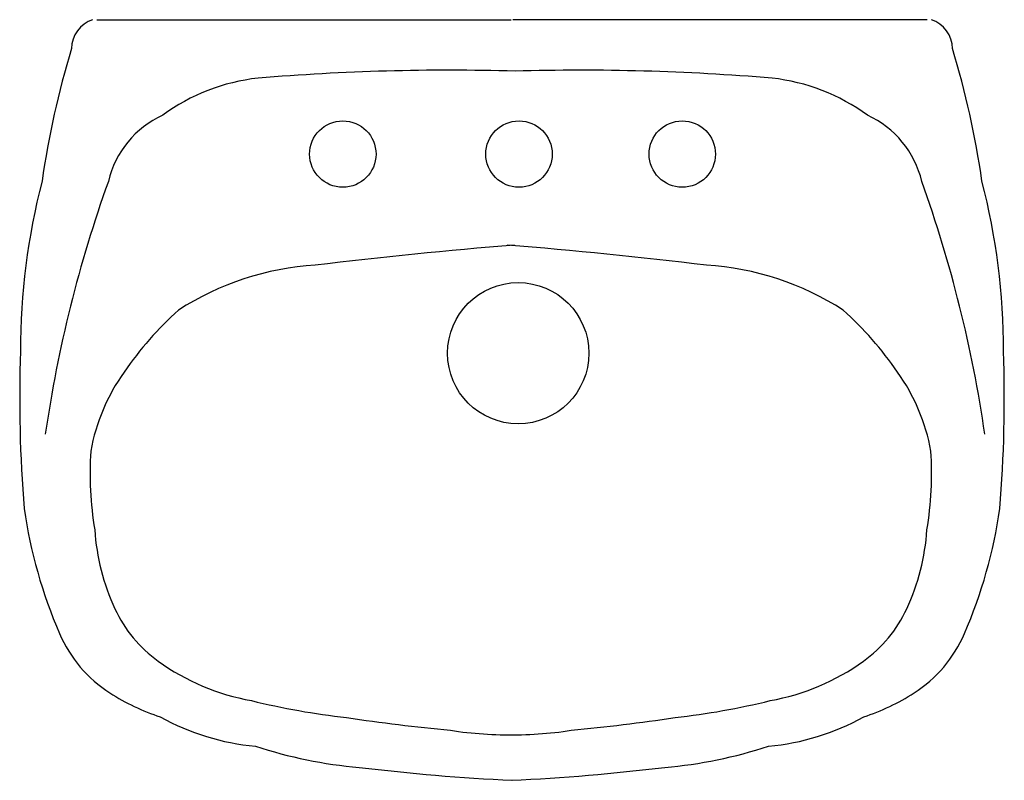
# Model space of a CAD drawing. Extents: x 4.665 to 5.177, y 11.627 to 12.023.
import ezdxf

# ---------------------------------------------------------------- set-up
doc = ezdxf.new("R2010")
doc.units = 0
doc.header["$LTSCALE"] = 0.4
doc.header["$MEASUREMENT"] = 0
doc.layers.get('0').update_dxf_attribs({"linetype": 'CONTINUOUS'})

msp = doc.modelspace()

# ---------------------------------------------------------------- linework, layer by layer
for p, q in [((4.704810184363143, 12.02324961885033), (4.920725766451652, 12.02324961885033)), ((5.137336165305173, 12.02324961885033), (4.921420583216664, 12.02324961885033))]:
    msp.add_line(p, q)
for centre, radius in [((4.832976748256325, 11.95327175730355), 0.01727866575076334), ((4.924718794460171, 11.95327175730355), 0.01727866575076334), ((5.009733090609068, 11.95327175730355), 0.01727866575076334), ((4.924312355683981, 11.84959976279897), 0.03677887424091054)]:
    msp.add_circle(centre, radius)
for centre, radius, start, end in [((4.70802229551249, 12.0078282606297), 0.01635883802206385, 109.3995682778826, 178.544497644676), ((5.134124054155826, 12.0078282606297), 0.01635883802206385, 1.455502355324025, 70.60043172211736), ((5.152805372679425, 11.86965761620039), 0.4815112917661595, 163.2728121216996, 171.6974272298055), ((4.689340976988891, 11.86965761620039), 0.4815112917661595, 8.302572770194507, 16.72718787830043), ((4.800057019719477, 11.89039294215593), 0.1030222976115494, 96.23735297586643, 126.2265114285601), ((4.888810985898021, 10.79041703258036), 1.206535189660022, 88.3920580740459, 94.75171831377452), ((4.956539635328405, 10.79041703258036), 1.206535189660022, 85.24828168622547, 91.60794192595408), ((5.045293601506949, 11.89039294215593), 0.1030222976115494, 53.77348857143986, 83.76264702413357), ((4.760046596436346, 11.92753813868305), 0.05047940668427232, 114.4253334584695, 166.8145524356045), ((5.085304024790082, 11.92753813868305), 0.05047940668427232, 13.18544756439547, 65.57466654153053), ((5.019034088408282, 11.85082706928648), 0.3539017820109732, 165.5416092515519, 180.034194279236), ((5.349500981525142, 11.70979442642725), 0.6785080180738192, 160.2518802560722, 171.7318603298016), ((4.495849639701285, 11.70979442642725), 0.6785080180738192, 8.268139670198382, 19.74811974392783), ((4.823112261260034, 11.85082706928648), 0.3539017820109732, 359.965805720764, 14.45839074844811), ((5.130896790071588, 9.316906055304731), 2.597370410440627, 94.60617499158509, 96.905778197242), ((4.710030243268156, 9.316906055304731), 2.597370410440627, 83.094221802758, 85.39382500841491), ((4.827767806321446, 11.74766230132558), 0.1480551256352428, 93.55132673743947, 122.8693250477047), ((5.013159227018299, 11.74766230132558), 0.1480551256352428, 57.1306749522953, 86.44867326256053), ((4.865026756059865, 11.74034329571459), 0.1765507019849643, 131.7718712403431, 145.7174098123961), ((4.975900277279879, 11.74034329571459), 0.1765507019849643, 34.28259018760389, 48.22812875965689), ((5.380946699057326, 11.82621089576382), 0.7162302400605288, 178.0473148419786, 184.6090763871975), ((4.461199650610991, 11.82621089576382), 0.7162302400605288, 355.3909236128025, 1.952685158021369), ((4.802063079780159, 11.78037987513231), 0.1020020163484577, 144.3776820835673, 169.6899449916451), ((5.038863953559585, 11.78037987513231), 0.1020020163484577, 10.31005500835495, 35.62231791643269), ((4.882611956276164, 11.78718883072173), 0.1812657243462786, 176.3793901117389, 189.378082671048), ((4.958315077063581, 11.78718883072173), 0.1812657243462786, 350.621917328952, 3.620609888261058), ((4.921175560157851, 11.80546210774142), 0.2567941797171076, 188.2403350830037, 203.3696914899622), ((4.920970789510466, 11.80546210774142), 0.2567941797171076, 336.6303085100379, 351.7596649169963), ((4.820390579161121, 11.76562089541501), 0.1168936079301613, 183.9090890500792, 204.8351476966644), ((5.020536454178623, 11.76562089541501), 0.1168936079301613, 335.1648523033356, 356.0909109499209), ((4.77738753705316, 11.74571867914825), 0.06950837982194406, 204.8351476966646, 234.3703071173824), ((5.063539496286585, 11.74571867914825), 0.06950837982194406, 305.6296928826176, 335.1648523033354), ((4.749253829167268, 11.73117288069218), 0.06950837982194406, 203.3696914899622, 237.2663849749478), ((5.092892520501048, 11.73117288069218), 0.06950837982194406, 302.7336150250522, 336.6303085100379), ((4.80663138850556, 11.78652136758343), 0.1197086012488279, 234.3703071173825, 259.7703042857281), ((5.034295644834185, 11.78652136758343), 0.1197086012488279, 280.2296957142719, 305.6296928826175), ((4.772711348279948, 11.76766461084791), 0.1128892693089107, 237.2663849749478, 252.0631389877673), ((5.069435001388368, 11.76766461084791), 0.1128892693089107, 287.9368610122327, 302.7336150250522), ((4.877526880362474, 12.0423887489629), 0.3848689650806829, 256.14618791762, 263.648893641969), ((4.963400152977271, 12.0423887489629), 0.3848689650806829, 276.351106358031, 283.85381208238), ((4.797901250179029, 11.76693809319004), 0.1223703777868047, 240.662219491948, 265.1242740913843), ((4.994528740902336, 12.7369360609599), 1.088811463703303, 261.5723643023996, 264.4372947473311), ((4.846398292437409, 12.7369360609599), 1.088811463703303, 275.5627052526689, 278.4276356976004), ((5.044245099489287, 11.76693809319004), 0.1223703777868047, 274.8757259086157, 299.337780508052), ((4.920008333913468, 11.85360724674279), 0.2027427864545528, 261.1980458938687, 270.9962308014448), ((4.920918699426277, 11.85360724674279), 0.2027427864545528, 269.0037691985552, 278.8019541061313), ((4.860742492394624, 11.86501414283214), 0.2318749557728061, 251.586723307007, 265.2435587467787), ((4.981403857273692, 11.86501414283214), 0.2318749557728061, 274.7564412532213, 288.413276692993), ((4.974537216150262, 12.73392871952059), 1.108004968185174, 263.1047068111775, 267.2418043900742), ((4.867609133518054, 12.73392871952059), 1.108004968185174, 272.7581956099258, 276.8952931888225)]:
    msp.add_arc(centre, radius, start, end)

doc.saveas('drawing.dxf')
